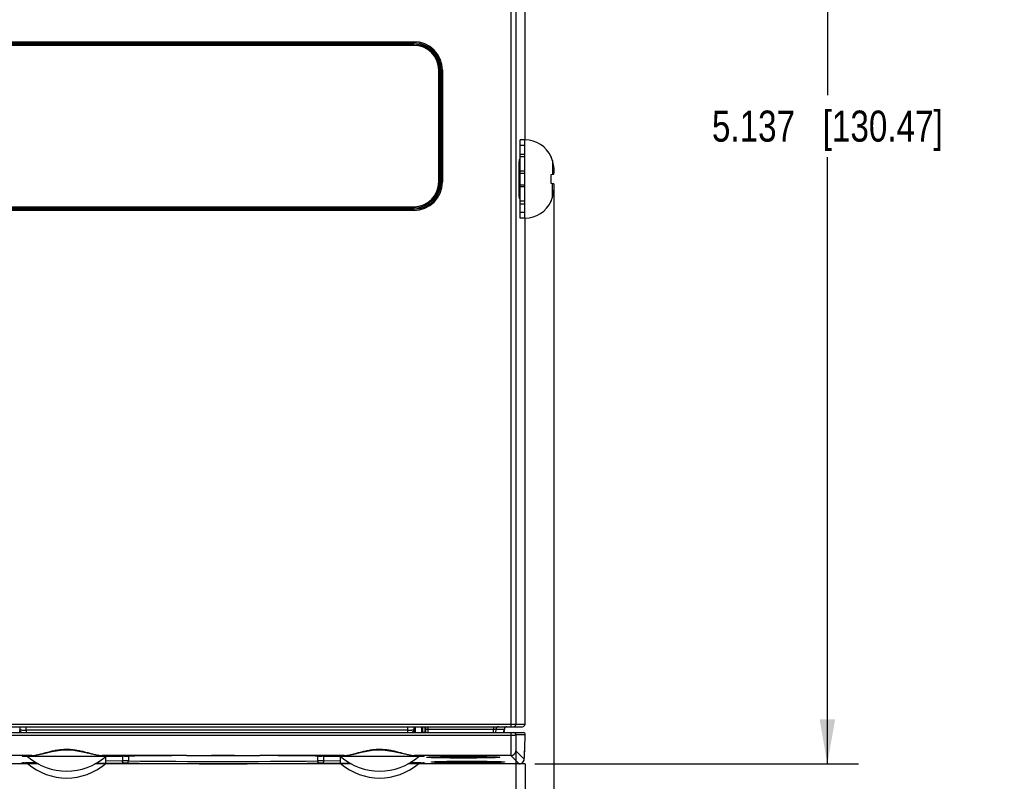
# Model space of a CAD drawing. Header units: inches. Extents: x 0 to 34, y 0 to 22.
# Tile 34 of 60: x 19.2 to 23.2, y 9.4 to 12.4. Entities that reach past the tile are written whole.
import ezdxf

# ---------------------------------------------------------------- set-up
doc = ezdxf.new("R2010")
doc.units = ezdxf.units.IN
doc.header["$LTSCALE"] = 1.87
doc.header["$MEASUREMENT"] = 0
doc.linetypes.add('CENTER', pattern=[0.6, 0.375, -0.075, 0.075, -0.075])
doc.layers.get('0').update_dxf_attribs({"linetype": 'CONTINUOUS'})
doc.layers.add('03___PRT_ALL_CURVES', color=7, linetype='CONTINUOUS')
doc.layers.add('DIMENSIONS', color=7, linetype='CONTINUOUS')
doc.styles.get("Standard").update_dxf_attribs({"font": 'txt', "width": 0.8})
doc.dimstyles.new('DIMSTYLE_1', dxfattribs={"dimtxt": 0.125, "dimasz": 0.18, "dimexe": 0.125, "dimexo": 0.0625, "dimgap": 0.0625, "dimtad": 0, "dimtih": 1, "dimtoh": 1, "dimdec": 3, "dimzin": 4, "dimdsep": 46, "dimtxsty": 'STANDARD', "dimblk": '_FILLED', "dimblk1": '_FILLED', "dimblk2": '_FILLED', "dimcen": 0.09, "dimadec": 0, "dimazin": 0, "dimtp": 0.01, "dimtm": 0.01, "dimtfac": 1, "dimtdec": 3, "dimtofl": 0, "dimtmove": 0, "dimatfit": 3, "dimldrblk": '_FILLED', "dimfxl": 1, "dimtolj": 1, "dimtzin": 4, "dimarcsym": 0})

# ---------------------------------------------------------------- blocks, each defined once
blk = doc.blocks.new('_FILLED')
at = {"color": 0, "linetype": 'BYBLOCK'}
blk.add_solid([(0, 0), (-1, 0.174), (-1, -0.174)], dxfattribs=at)
blk = doc.blocks.new('*D5')
at = {"layer": 'DIMENSIONS', "color": 2, "linetype": 'CONTINUOUS'}
for p, q in [((21.2881, 14.5879), (22.589, 14.5879)), ((22.464, 14.5879), (22.464, 12.1445)), ((22.464, 9.4511), (22.464, 11.8945)), ((21.2857, 9.4511), (22.589, 9.4511))]:
    blk.add_line(p, q, dxfattribs=at)
at = {"layer": 'DIMENSIONS', "color": 2, "linetype": 'CONTINUOUS', "xscale": 0.18, "yscale": 0.18, "zscale": 0.18}
for p, rotation in [((22.464, 14.5879), 90), ((22.464, 9.4511), 270)]:
    blk.add_blockref('_FILLED', p, dxfattribs=dict(at, rotation=rotation))
at = {"layer": 'DIMENSIONS', "color": 2, "linetype": 'CONTINUOUS', "insert": (22.464, 12.082), "char_height": 0.125, "width": 1.425, "attachment_point": 2, "line_spacing_factor": 0.9}
blk.add_mtext('5.137{\\Ftxt.shx;\\W1.000000;\\H0.125000; }[130.47]', dxfattribs=at)
blk = doc.blocks.new('*D13')
at = {"layer": 'DIMENSIONS', "color": 2, "linetype": 'CONTINUOUS'}
for p, q in [((21.3623, 11.7635), (21.3623, 7.8278)), ((21.2099, 9.5485), (21.2099, 7.8278)), ((21.2099, 7.9528), (20.8499, 7.9528)), ((21.3623, 7.9528), (21.6837, 7.9528))]:
    blk.add_line(p, q, dxfattribs=at)
at = {"layer": 'DIMENSIONS', "color": 2, "linetype": 'CONTINUOUS', "xscale": 0.18, "yscale": 0.18, "zscale": 0.18}
blk.add_blockref('_FILLED', (21.2099, 7.9528), dxfattribs=at)
at = {"layer": 'DIMENSIONS', "color": 2, "linetype": 'CONTINUOUS', "xscale": 0.18, "yscale": 0.18, "zscale": 0.18, "rotation": 180}
blk.add_blockref('_FILLED', (21.3623, 7.9528), dxfattribs=at)
at = {"layer": 'DIMENSIONS', "color": 2, "linetype": 'CONTINUOUS', "insert": (21.7462, 8.0153), "char_height": 0.125, "width": 1.125, "attachment_point": 1, "line_spacing_factor": 0.9}
blk.add_mtext('.152{\\Ftxt.shx;\\W1.000000;\\H0.125000; }[3.87]', dxfattribs=at)

msp = doc.modelspace()

# ---------------------------------------------------------------- linework, layer by layer
at = {"color": 7, "linetype": 'CONTINUOUS'}
for p, q in [((21.2467, 11.964), (21.2467, 14.5214)), ((21.1899, 14.4295), (21.1899, 9.601)), ((21.2099, 14.4295), (21.2099, 9.611)), ((16.3972, 12.3593), (20.7992, 12.3593)), ((16.3974, 12.3544), (20.7992, 12.3544)), ((16.3978, 12.3491), (20.7992, 12.3491)), ((20.7992, 12.3446), (16.4072, 12.3446)), ((20.7992, 12.3491), (20.7992, 12.3593)), ((20.8992, 11.7946), (20.8992, 12.2446)), ((20.9037, 12.2446), (20.914, 12.2446)), ((20.9037, 12.2446), (20.9037, 11.7946)), ((20.909, 12.2446), (20.909, 11.7946)), ((20.914, 12.2446), (20.914, 11.7946)), ((21.2463, 11.9648), (21.2266, 11.9648)), ((21.2266, 11.6483), (21.2266, 11.9648)), ((21.2463, 11.9409), (21.2266, 11.9409)), ((21.2463, 11.6483), (21.2463, 11.9648)), ((21.2266, 11.9065), (21.2463, 11.9065)), ((21.2463, 11.8961), (21.2266, 11.8961)), ((21.3516, 11.8963), (21.3516, 11.8945)), ((21.2266, 11.8853), (21.2232, 11.8853)), ((21.3567, 11.8805), (21.3567, 11.8254)), ((21.2463, 11.8383), (21.2266, 11.8383)), ((21.2266, 11.8301), (21.2463, 11.8301)), ((21.3516, 11.8248), (21.3623, 11.826)), ((21.3516, 11.7883), (21.3516, 11.8248)), ((20.9037, 11.7946), (20.914, 11.7946)), ((21.2266, 11.783), (21.2463, 11.783)), ((21.2463, 11.7749), (21.2266, 11.7749)), ((21.3623, 11.7871), (21.3516, 11.7883)), ((21.3567, 11.7326), (21.3567, 11.7877)), ((21.2266, 11.7278), (21.2232, 11.7278)), ((21.2463, 11.7171), (21.2266, 11.7171)), ((21.2266, 11.7066), (21.2463, 11.7066)), ((21.3516, 11.7187), (21.3516, 11.7168)), ((20.7992, 11.6798), (16.3972, 11.6798)), ((20.7992, 11.6848), (16.3974, 11.6848)), ((20.7992, 11.69), (16.3978, 11.69)), ((16.4072, 11.6946), (20.7992, 11.6946)), ((20.7992, 11.6798), (20.7992, 11.69)), ((21.2463, 11.6722), (21.2266, 11.6722)), ((21.2463, 11.6483), (21.2266, 11.6483)), ((21.2467, 9.611), (21.2467, 11.6491)), ((17.4794, 9.611), (21.2467, 9.611)), ((17.4794, 9.601), (21.2367, 9.601)), ((19.2125, 9.5772), (19.2133, 9.601)), ((19.2378, 9.5869), (19.2383, 9.601)), ((20.7735, 9.601), (20.7739, 9.5869)), ((20.7984, 9.601), (20.7995, 9.5785)), ((20.804, 9.601), (20.8048, 9.5785)), ((20.8317, 9.5869), (20.8312, 9.601)), ((20.8337, 9.601), (20.8337, 9.5815)), ((20.844, 9.5771), (20.844, 9.601)), ((20.8472, 9.5772), (20.8472, 9.6)), ((20.8572, 9.5772), (20.8572, 9.601)), ((21.1202, 9.601), (21.1202, 9.5914)), ((17.507, 9.5772), (21.2398, 9.5772)), ((17.507, 9.5665), (21.1899, 9.5665)), ((19.213, 9.5853), (19.2128, 9.5869)), ((19.2147, 9.5868), (19.2128, 9.5869)), ((19.2201, 9.5867), (19.2147, 9.5868)), ((19.2175, 9.5796), (19.2163, 9.5809)), ((20.7739, 9.5869), (19.2378, 9.5869)), ((19.2378, 9.5869), (19.2378, 9.5772)), ((20.7739, 9.5869), (20.7739, 9.5772)), ((20.7989, 9.5869), (20.7914, 9.5867)), ((20.7977, 9.5837), (20.7963, 9.5821)), ((20.799, 9.5835), (20.7989, 9.5869)), ((20.7995, 9.5785), (20.8048, 9.5785)), ((20.8309, 9.58), (20.8311, 9.5866)), ((20.8313, 9.5869), (20.8317, 9.5869)), ((20.8572, 9.5914), (21.1202, 9.5914)), ((21.1196, 9.5772), (21.1202, 9.5914)), ((21.1296, 9.5775), (21.1302, 9.5914)), ((21.1302, 9.5914), (21.1632, 9.5914)), ((21.1609, 9.5772), (21.1616, 9.5855)), ((21.1614, 9.5836), (21.1614, 9.5839)), ((21.1632, 9.5855), (21.1616, 9.5855)), ((21.1623, 9.5818), (21.1623, 9.5772)), ((21.1635, 9.5914), (21.1632, 9.5855)), ((21.1899, 9.5772), (21.1899, 9.5665)), ((21.1899, 9.5665), (21.1973, 9.5666)), ((21.2098, 9.569), (21.2477, 9.569)), ((21.2458, 9.5116), (21.2477, 9.569)), ((21.2462, 9.5225), (21.2462, 9.5225)), ((19.2602, 9.4846), (17.4741, 9.4846)), ((19.2341, 9.4836), (19.2349, 9.4836)), ((19.2349, 9.4836), (19.2593, 9.4846)), ((19.2416, 9.4839), (19.2502, 9.4843)), ((19.2437, 9.4808), (19.2437, 9.484)), ((19.5586, 9.4808), (19.2437, 9.4808)), ((19.2502, 9.4843), (19.2605, 9.4846)), ((19.2593, 9.4846), (19.2602, 9.4846)), ((19.2604, 9.4846), (19.2727, 9.4857)), ((19.2604, 9.4846), (19.2605, 9.4846)), ((19.5086, 9.4897), (19.5267, 9.4861)), ((19.5282, 9.4861), (19.5267, 9.4861)), ((19.5267, 9.4861), (19.5415, 9.4846)), ((19.5267, 9.4861), (19.5267, 9.4861)), ((19.5415, 9.4846), (19.5436, 9.4846)), ((19.8836, 9.4846), (19.5438, 9.4846)), ((19.5438, 9.4846), (19.6333, 9.4826)), ((19.5586, 9.4533), (19.5586, 9.4843)), ((19.5589, 9.4813), (19.626, 9.4828)), ((19.626, 9.4828), (19.6253, 9.4638)), ((19.6333, 9.4826), (19.6455, 9.4826)), ((19.642, 9.4818), (19.6456, 9.482)), ((19.6503, 9.4818), (19.6496, 9.4633)), ((19.8836, 9.4846), (19.8836, 9.4846)), ((20.1787, 9.4846), (20.1786, 9.4846)), ((20.5185, 9.4846), (20.1787, 9.4846)), ((20.4126, 9.4633), (20.412, 9.4818)), ((20.4203, 9.4818), (20.4166, 9.482)), ((20.4168, 9.4826), (20.4289, 9.4826)), ((20.4289, 9.4826), (20.5185, 9.4846)), ((20.4363, 9.4828), (20.5034, 9.4813)), ((20.4369, 9.4638), (20.4363, 9.4828)), ((20.5037, 9.4533), (20.5037, 9.4843)), ((20.8186, 9.4808), (20.5037, 9.4808)), ((20.5187, 9.4846), (20.5336, 9.4858)), ((20.5336, 9.4858), (20.5356, 9.4861)), ((20.5341, 9.4861), (20.5356, 9.4861)), ((20.5356, 9.4861), (20.5524, 9.4894)), ((20.7881, 9.4859), (20.8019, 9.4846)), ((20.8019, 9.4846), (20.8018, 9.4846)), ((20.8018, 9.4846), (20.8118, 9.4843)), ((21.1897, 9.4846), (20.8021, 9.4846)), ((20.8021, 9.4846), (20.803, 9.4846)), ((20.803, 9.4846), (20.8272, 9.4837)), ((20.8186, 9.4808), (20.8186, 9.484)), ((20.8272, 9.4837), (20.8281, 9.4836)), ((20.8798, 9.4797), (20.8944, 9.4801)), ((20.8944, 9.4801), (20.9126, 9.4804)), ((20.9126, 9.4804), (20.9338, 9.4807)), ((20.9338, 9.4807), (20.9697, 9.481)), ((20.9697, 9.481), (21.0073, 9.481)), ((21.0073, 9.481), (21.0432, 9.4809)), ((21.0432, 9.4809), (21.0751, 9.4805)), ((21.0751, 9.4805), (21.0933, 9.4803)), ((21.1202, 9.4796), (21.136, 9.4789)), ((21.1897, 9.4846), (21.2232, 9.4511)), ((21.2097, 9.5039), (21.2432, 9.4704)), ((21.2446, 9.4874), (21.2452, 9.4984)), ((21.2452, 9.4984), (21.2458, 9.5116)), ((19.2468, 9.4511), (17.4406, 9.4511)), ((19.2281, 9.4535), (19.2247, 9.4538)), ((19.2436, 9.4527), (19.2281, 9.4535)), ((19.2295, 9.4559), (19.243, 9.4566)), ((19.2394, 9.4564), (19.2469, 9.4567)), ((19.243, 9.4566), (19.2439, 9.4566)), ((19.2437, 9.4533), (19.2437, 9.4566)), ((19.284, 9.4533), (19.2437, 9.4533)), ((19.2439, 9.4566), (19.2449, 9.4566)), ((19.2449, 9.4566), (19.2725, 9.4574)), ((19.2469, 9.4567), (19.2559, 9.457)), ((19.2559, 9.457), (19.2666, 9.4573)), ((19.2666, 9.4573), (19.2736, 9.4574)), ((19.2725, 9.4574), (19.2734, 9.4574)), ((19.2734, 9.4574), (19.2736, 9.4574)), ((19.5586, 9.4533), (19.5182, 9.4533)), ((20.5068, 9.4511), (19.5554, 9.4511)), ((19.6253, 9.4638), (19.5584, 9.4623)), ((19.6324, 9.4541), (19.5586, 9.4525)), ((19.6446, 9.4542), (19.6324, 9.4541)), ((20.4299, 9.4541), (20.4177, 9.4542)), ((20.5036, 9.4525), (20.4299, 9.4541)), ((20.5038, 9.4623), (20.4369, 9.4638)), ((20.544, 9.4533), (20.5037, 9.4533)), ((20.8186, 9.4533), (20.7782, 9.4533)), ((20.7845, 9.4575), (20.7969, 9.4572)), ((20.7889, 9.4574), (20.7887, 9.4574)), ((20.7889, 9.4574), (20.7898, 9.4574)), ((20.7898, 9.4574), (20.8171, 9.4566)), ((20.7969, 9.4572), (20.8087, 9.4569)), ((20.8087, 9.4569), (20.8185, 9.4566)), ((21.2232, 9.4511), (20.8154, 9.4511)), ((20.8171, 9.4566), (20.8182, 9.4566)), ((20.8182, 9.4566), (20.8191, 9.4566)), ((20.8186, 9.4533), (20.8186, 9.4566)), ((20.8343, 9.4535), (20.8187, 9.4527)), ((20.8191, 9.4566), (20.8355, 9.4557)), ((20.8375, 9.4538), (20.8343, 9.4535)), ((20.8988, 9.4607), (20.9134, 9.4611)), ((20.9134, 9.4611), (20.9316, 9.4615)), ((20.9316, 9.4615), (20.9528, 9.4617)), ((20.9528, 9.4617), (20.9887, 9.462)), ((20.9887, 9.462), (21.0263, 9.462)), ((21.0263, 9.462), (21.0622, 9.4619)), ((21.0622, 9.4619), (21.0941, 9.4616)), ((21.0941, 9.4616), (21.1123, 9.4613)), ((21.1391, 9.4606), (21.155, 9.4599)), ((21.2232, 9.4511), (21.2232, 9.4511))]:
    msp.add_line(p, q, dxfattribs=at)
for points in [[(21.1609, 9.5772), (21.161, 9.5789), (21.1612, 9.5809), (21.1613, 9.5825), (21.1614, 9.5836)], [(19.2243, 9.4828), (19.2243, 9.4828), (19.2248, 9.4828), (19.2258, 9.483), (19.2273, 9.4831), (19.2293, 9.4833), (19.2317, 9.4834), (19.2346, 9.4836), (19.2379, 9.4838), (19.2416, 9.4839)], [(19.2727, 9.4857), (19.3038, 9.4921), (19.3415, 9.5012), (19.3846, 9.5076), (19.4297, 9.5065), (19.4719, 9.4986), (19.5086, 9.4897)], [(19.8836, 9.4846), (19.9753, 9.4855), (20.0853, 9.4855), (20.1786, 9.4846)], [(20.5524, 9.4894), (20.5887, 9.4982), (20.6306, 9.5062), (20.6756, 9.5078), (20.7187, 9.5016), (20.7566, 9.4926), (20.7881, 9.4859)], [(20.8118, 9.4843), (20.8205, 9.4839), (20.8243, 9.4838), (20.8276, 9.4836)], [(20.8276, 9.4836), (20.8305, 9.4834), (20.8329, 9.4833), (20.8349, 9.4831), (20.8364, 9.483), (20.8375, 9.4828), (20.8377, 9.4828)], [(20.8553, 9.4785), (20.8554, 9.4785), (20.8564, 9.4786), (20.8583, 9.4788), (20.861, 9.479), (20.8645, 9.4792), (20.8687, 9.4793)], [(20.8687, 9.4793), (20.8738, 9.4795), (20.8798, 9.4797)], [(21.0933, 9.4803), (21.1087, 9.4799), (21.1153, 9.4797)], [(21.1153, 9.4797), (21.1212, 9.4795), (21.1262, 9.4794)], [(21.1262, 9.4794), (21.1306, 9.4792), (21.1341, 9.479), (21.1369, 9.4788), (21.1389, 9.4786), (21.1391, 9.4786)], [(21.2232, 9.4511), (21.2258, 9.4513), (21.2323, 9.4533), (21.2374, 9.4571), (21.2409, 9.4617), (21.2426, 9.4659), (21.2432, 9.4686), (21.2434, 9.4706), (21.2437, 9.4728), (21.2439, 9.4755), (21.2441, 9.4789)], [(21.2441, 9.4789), (21.2444, 9.4828), (21.2446, 9.4874)], [(19.2234, 9.4553), (19.2234, 9.4553), (19.2236, 9.4553), (19.2243, 9.4554), (19.2254, 9.4555), (19.2269, 9.4557), (19.2287, 9.4558), (19.2308, 9.456), (19.2333, 9.4561), (19.2362, 9.4563), (19.2394, 9.4564)], [(20.8185, 9.4566), (20.8227, 9.4564), (20.8263, 9.4562), (20.8295, 9.4561), (20.8322, 9.4559), (20.8345, 9.4557), (20.8363, 9.4556), (20.8377, 9.4554), (20.8386, 9.4553), (20.8387, 9.4553)], [(20.8743, 9.4595), (20.8744, 9.4595), (20.8754, 9.4597), (20.8773, 9.4598), (20.88, 9.46), (20.8835, 9.4602), (20.8877, 9.4604)], [(20.8877, 9.4604), (20.8928, 9.4606), (20.8988, 9.4607)], [(21.1123, 9.4613), (21.1277, 9.4609), (21.1343, 9.4608)], [(21.1343, 9.4608), (21.1401, 9.4606), (21.1452, 9.4604)], [(21.1452, 9.4604), (21.1495, 9.4602), (21.1531, 9.46), (21.1559, 9.4598), (21.1579, 9.4597), (21.1581, 9.4596)]]:
    msp.add_lwpolyline(points, dxfattribs=at)
for centre, radius, start, end in [((20.7992, 12.2446), 0.1148, 0, 90), ((20.7992, 12.2446), 0.1096, 0, 90), ((20.7992, 12.2446), 0.1046, 0, 90), ((20.7992, 12.2446), 0.1, 0, 90), ((21.2463, 11.8484), 0.1157, 24.4946, 90), ((21.2419, 11.846), 0.1199, 16.7048, 23.8173), ((21.2425, 11.8463), 0.1193, 20.2649, 23.8277), ((21.2413, 11.8459), 0.1205, 16.7102, 18.4867), ((21.1105, 11.8066), 0.2571, 11.5959, 16.7092), ((21.1744, 11.8281), 0.1904, 2.9669, 9.1137), ((21.2976, 11.8439), 0.0672, 353.0882, 353.9997), ((21.2981, 11.8439), 0.0666, 353.9998, 354.9202), ((20.7992, 11.7946), 0.1148, 270, 360), ((20.7992, 11.7946), 0.1096, 270, 360), ((20.7992, 11.7946), 0.1046, 270, 360), ((20.7992, 11.7946), 0.1, 270, 360), ((21.1746, 11.785), 0.1901, 350.882, 357.0374), ((21.1105, 11.8065), 0.2571, 343.2908, 348.4041), ((21.2463, 11.7647), 0.1157, 270, 335.5054), ((21.2419, 11.7671), 0.1199, 336.1827, 343.2952), ((21.2425, 11.7669), 0.1193, 336.1723, 339.7351), ((21.2413, 11.7673), 0.1205, 341.5133, 343.2898), ((21.1402, 9.591), 0.01, 90.0037, 177.4265), ((21.1735, 9.591), 0.01, 89.9795, 177.477), ((21.1999, 9.611), 0.01, 270.0073, 0.0073), ((21.2367, 9.611), 0.01, 270.0073, 0.0073), ((19.2289, 9.5946), 0.0187, 222.3592, 224.0028), ((19.2312, 9.5968), 0.0218, 224.0143, 226.885), ((19.2192, 10.6663), 1.0795, 270.0503, 270.4808), ((19.2135, 11.3375), 1.7508, 270.4834, 270.7959), ((20.7968, 11.2534), 1.6667, 269.2132, 269.5374), ((20.7917, 10.5532), 0.9665, 269.504, 269.9808), ((20.7809, 9.597), 0.0215, 313.0543, 315.8377), ((19.5829, 9.5641), 1.2162, 0.6161, 0.9104), ((21.1686, 9.5824), 0.3377, 180.4023, 180.8164), ((21.1532, 9.586), 0.01, 321.8441, 357.5009), ((21.1516, 9.586), 0.01, 347.4057, 357.4908), ((26.0235, 9.46), 4.8348, 178.7379, 179.0336), ((21.2018, 9.5692), 0.008, 358.0385, 89.9736), ((21.2398, 9.5692), 0.008, 358.0385, 89.9736), ((24.8396, 9.4807), 3.6507, 179.0456, 179.1672), ((19.2556, 9.0891), 0.3951, 93.1323, 93.2659), ((19.4011, 9.6612), 0.2395, 228.8879, 311.1121), ((19.5545, 9.6399), 0.1561, 259.8163, 260.286), ((19.5465, 9.5932), 0.1086, 260.2881, 261.982), ((19.5465, 9.5927), 0.1081, 261.9826, 263.0533), ((19.5464, 9.592), 0.1075, 263.0518, 265.8377), ((19.5463, 9.5914), 0.1068, 265.8397, 266.8563), ((19.5463, 9.591), 0.1064, 266.8559, 268.642), ((19.9907, -17.6288), 27.1136, 90.22624, 90.72938), ((19.6336, 9.4823), 0.0167, 358.2224, 4.2176), ((20.0564, -19.4542), 28.9391, 89.28649, 89.75789), ((20.4284, 9.4823), 0.0164, 178.6399, 181.8071), ((20.6611, 9.6612), 0.2395, 228.8879, 311.1121), ((20.5159, 9.5915), 0.1069, 271.3617, 277.5459), ((20.5157, 9.5931), 0.1085, 277.5329, 279.7124), ((20.5077, 9.6401), 0.1563, 279.7143, 280.2027), ((20.8063, 9.0826), 0.4016, 86.7552, 86.8864), ((20.9977, 14.7492), 5.2687, 269.3852, 270.6165), ((21.1897, 9.5046), 0.02, 270.0329, 357.9953), ((19.2355, 9.3442), 0.1118, 94.5488, 95.493), ((19.2418, 9.266), 0.1903, 93.7063, 94.5827), ((19.4011, 9.6337), 0.2395, 228.8879, 311.1121), ((20.0311, 41.7389), 32.2871, 269.31399, 270.68601), ((20.0311, 40.9059), 31.4449, 269.30486, 270.69514), ((20.6611, 9.6337), 0.2395, 228.8879, 311.1121), ((20.8255, 9.3301), 0.126, 84.5978, 85.4796), ((21.0167, 14.7298), 5.2683, 269.3855, 270.6162), ((21.2232, 9.471), 0.0199, 286.7272, 357.9273)]:
    msp.add_arc(centre, radius, start, end, dxfattribs=at)
msp.add_ellipse((21.2232, 11.8066), major_axis=(0, 0.0787), ratio=0.02182, start_param=0, end_param=3.141593, dxfattribs=at)
for points, knots in [([(21.3623, 11.826), (21.3626, 11.8268), (21.3634, 11.83), (21.364, 11.8333), (21.3643, 11.8358)], [0, 0, 0, 0, 0.253355, 1, 1, 1, 1]), ([(21.3645, 11.7752), (21.3644, 11.7762), (21.364, 11.7802), (21.3631, 11.7842), (21.3623, 11.7871)], [0, 0, 0, 0, 0.246609, 1, 1, 1, 1]), ([(19.2163, 9.5809), (19.2155, 9.5804), (19.2142, 9.5794), (19.2132, 9.5779), (19.2129, 9.5772)], [0, 0, 0, 0, 0.516993, 1, 1, 1, 1]), ([(19.2151, 9.5821), (19.2149, 9.5823), (19.214, 9.5833), (19.2133, 9.5844), (19.213, 9.5853)], [0, 0, 0, 0, 0.276857, 1, 1, 1, 1]), ([(20.7956, 9.5813), (20.7951, 9.5809), (20.7946, 9.5803), (20.7939, 9.5795), (20.7934, 9.5789), (20.7931, 9.5783), (20.793, 9.5778), (20.7931, 9.5775), (20.7933, 9.5773), (20.7936, 9.5772), (20.7938, 9.5772)], [0, 0, 0, 0, 0.308553, 0.459071, 0.600416, 0.721902, 0.817191, 0.857883, 0.898251, 1, 1, 1, 1]), ([(20.7956, 9.5813), (20.7962, 9.5809), (20.7974, 9.5799), (20.7983, 9.5785), (20.7986, 9.5778)], [0, 0, 0, 0, 0.517398, 1, 1, 1, 1]), ([(20.7989, 9.5869), (20.7989, 9.5863), (20.7986, 9.5852), (20.7981, 9.5842), (20.7977, 9.5837)], [0, 0, 0, 0, 0.470894, 1, 1, 1, 1]), ([(20.8311, 9.5866), (20.8311, 9.5866), (20.8311, 9.5867), (20.8312, 9.5869), (20.8312, 9.5869), (20.8313, 9.5869), (20.8313, 9.5869)], [0, 0, 0, 0, 0.509677, 0.736559, 0.867111, 1, 1, 1, 1]), ([(20.8327, 9.582), (20.8325, 9.5824), (20.8317, 9.5839), (20.8313, 9.5856), (20.8313, 9.5869)], [0, 0, 0, 0, 0.251867, 1, 1, 1, 1]), ([(20.8317, 9.5869), (20.8317, 9.5856), (20.8323, 9.5833), (20.8337, 9.5813), (20.8344, 9.5806)], [0, 0, 0, 0, 0.557807, 1, 1, 1, 1]), ([(20.8413, 9.5772), (20.8396, 9.5772), (20.8362, 9.5781), (20.8336, 9.5806), (20.8327, 9.582)], [0, 0, 0, 0, 0.499883, 1, 1, 1, 1]), ([(20.8344, 9.5806), (20.835, 9.58), (20.8365, 9.5787), (20.8383, 9.5779), (20.8394, 9.5776)], [0, 0, 0, 0, 0.444184, 1, 1, 1, 1]), ([(20.8472, 9.5918), (20.8472, 9.5918), (20.8473, 9.5918), (20.8474, 9.5917), (20.8477, 9.5917), (20.848, 9.5917), (20.8484, 9.5916), (20.8491, 9.5916), (20.8502, 9.5915), (20.8517, 9.5915), (20.8534, 9.5914), (20.8553, 9.5914), (20.8565, 9.5914), (20.8572, 9.5914)], [0, 0, 0, 0, 0.006417, 0.021374, 0.045494, 0.078684, 0.120673, 0.171083, 0.295188, 0.446295, 0.618628, 0.805586, 1, 1, 1, 1]), ([(21.1202, 9.5914), (21.1209, 9.5914), (21.1221, 9.5915), (21.124, 9.5915), (21.1257, 9.5916), (21.1272, 9.5916), (21.1282, 9.5916), (21.129, 9.5915), (21.1294, 9.5915), (21.1297, 9.5915), (21.13, 9.5915), (21.1301, 9.5914), (21.1302, 9.5914), (21.1302, 9.5914)], [0, 0, 0, 0, 0.192314, 0.377521, 0.548644, 0.6992, 0.823495, 0.874301, 0.916902, 0.950927, 0.976113, 0.992348, 1, 1, 1, 1]), ([(21.1973, 9.5666), (21.1995, 9.5667), (21.2024, 9.5669), (21.206, 9.5674), (21.2075, 9.5677), (21.2081, 9.5679)], [0, 0, 0, 0, 0.593035, 0.823234, 1, 1, 1, 1]), ([(21.2081, 9.5679), (21.2083, 9.5679), (21.2087, 9.5681), (21.2094, 9.5684), (21.2098, 9.5687), (21.2098, 9.569)], [0, 0, 0, 0, 0.359393, 0.641035, 1, 1, 1, 1]), ([(21.2098, 9.569), (21.2097, 9.5644), (21.2095, 9.5557), (21.2093, 9.5433), (21.2091, 9.5338), (21.2091, 9.527), (21.209, 9.5224), (21.209, 9.5184), (21.2091, 9.5148), (21.2091, 9.5117), (21.2092, 9.5091), (21.2093, 9.5073), (21.2093, 9.5061), (21.2094, 9.5054), (21.2095, 9.5048), (21.2095, 9.5044), (21.2096, 9.5041), (21.2097, 9.5039), (21.2097, 9.5039)], [0, 0, 0, 0, 0.20868, 0.400643, 0.571154, 0.647271, 0.716774, 0.779293, 0.834531, 0.882211, 0.922057, 0.953827, 0.966647, 0.977412, 0.986116, 0.992759, 0.997359, 1, 1, 1, 1]), ([(21.1893, 9.5338), (21.1893, 9.5302), (21.1892, 9.5235), (21.1891, 9.514), (21.1891, 9.5056), (21.1891, 9.4995), (21.1891, 9.4953), (21.1892, 9.4926), (21.1892, 9.4903), (21.1893, 9.4884), (21.1894, 9.4869), (21.1895, 9.4859), (21.1895, 9.4853), (21.1896, 9.485), (21.1896, 9.4847), (21.1897, 9.4846), (21.1897, 9.4846)], [0, 0, 0, 0, 0.216516, 0.410818, 0.580566, 0.72367, 0.784697, 0.838431, 0.884667, 0.92325, 0.954105, 0.977176, 0.98578, 0.992431, 0.997147, 1, 1, 1, 1]), ([(21.2432, 9.4704), (21.2432, 9.4704), (21.2432, 9.4704), (21.2432, 9.4705), (21.2432, 9.4705), (21.2433, 9.4706), (21.2433, 9.4707), (21.2434, 9.4709), (21.2434, 9.4713), (21.2435, 9.4718), (21.2436, 9.4724), (21.2437, 9.4732), (21.2438, 9.4745), (21.2439, 9.4764), (21.2441, 9.479), (21.2443, 9.482), (21.2446, 9.4868), (21.245, 9.4936), (21.2454, 9.5026), (21.2458, 9.5124), (21.246, 9.5191), (21.2462, 9.5225)], [0, 0, 0, 0, 0.000595, 0.001289, 0.002461, 0.004199, 0.006527, 0.009453, 0.017105, 0.027161, 0.039611, 0.054443, 0.071618, 0.112788, 0.162692, 0.220887, 0.286786, 0.438901, 0.613146, 0.802878, 1, 1, 1, 1]), ([(19.225, 9.4813), (19.2246, 9.4814), (19.2239, 9.4815), (19.223, 9.4816), (19.2223, 9.4817), (19.2219, 9.4818), (19.2217, 9.4819), (19.2215, 9.482), (19.2214, 9.482), (19.2213, 9.4821), (19.2213, 9.4822), (19.2214, 9.4823), (19.2215, 9.4824), (19.2222, 9.4826), (19.2232, 9.4827), (19.2245, 9.4829), (19.2264, 9.4831), (19.2293, 9.4833), (19.2317, 9.4835), (19.2331, 9.4835)], [0, 0, 0, 0, 0.075174, 0.136324, 0.183494, 0.201874, 0.216827, 0.228426, 0.236837, 0.242521, 0.246916, 0.252558, 0.260921, 0.287401, 0.381975, 0.45032, 0.532639, 0.738881, 1, 1, 1, 1]), ([(19.2429, 9.4803), (19.2394, 9.4804), (19.2344, 9.4806), (19.2285, 9.481), (19.2261, 9.4812), (19.225, 9.4813)], [0, 0, 0, 0, 0.599565, 0.825251, 1, 1, 1, 1]), ([(19.2602, 9.4846), (19.2643, 9.4847), (19.2729, 9.4857), (19.2865, 9.4885), (19.3012, 9.4923), (19.3229, 9.4983), (19.3459, 9.5042), (19.3702, 9.5084), (19.3893, 9.5102), (19.4086, 9.5104), (19.4278, 9.5089), (19.4465, 9.506), (19.4645, 9.5021), (19.4815, 9.4977), (19.4976, 9.4933), (19.5126, 9.4893), (19.5223, 9.4872), (19.5269, 9.4863)], [0, 0, 0, 0, 0.045043, 0.096092, 0.152305, 0.212899, 0.344283, 0.413574, 0.484366, 0.555686, 0.626608, 0.696367, 0.764047, 0.828968, 0.890501, 0.947831, 1, 1, 1, 1]), ([(19.6456, 9.482), (19.646, 9.482), (19.6476, 9.482), (19.6491, 9.482), (19.6503, 9.4818)], [0, 0, 0, 0, 0.262228, 1, 1, 1, 1]), ([(19.8836, 9.4846), (19.908, 9.4847), (19.9448, 9.4853), (19.994, 9.4858), (20.0311, 9.4859), (20.0682, 9.4858), (20.1174, 9.4853), (20.1542, 9.4847), (20.1787, 9.4846)], [0, 0, 0, 0, 0.248564, 0.374122, 0.5, 0.625878, 0.751436, 1, 1, 1, 1]), ([(20.4166, 9.482), (20.4162, 9.482), (20.4147, 9.482), (20.4131, 9.482), (20.412, 9.4818)], [0, 0, 0, 0, 0.262234, 1, 1, 1, 1]), ([(20.5354, 9.4863), (20.54, 9.4872), (20.5497, 9.4893), (20.5647, 9.4933), (20.5808, 9.4977), (20.5978, 9.5021), (20.6158, 9.506), (20.6345, 9.5089), (20.6537, 9.5104), (20.673, 9.5102), (20.6921, 9.5084), (20.7164, 9.5042), (20.7394, 9.4983), (20.7611, 9.4923), (20.7758, 9.4885), (20.7893, 9.4857), (20.798, 9.4847), (20.8021, 9.4846)], [0, 0, 0, 0, 0.052187, 0.109529, 0.171067, 0.235991, 0.303676, 0.373436, 0.444355, 0.515673, 0.586459, 0.655742, 0.787115, 0.847705, 0.903915, 0.95496, 1, 1, 1, 1]), ([(20.8373, 9.4814), (20.8363, 9.4812), (20.8339, 9.481), (20.828, 9.4807), (20.8231, 9.4804), (20.8195, 9.4803)], [0, 0, 0, 0, 0.17405, 0.399503, 1, 1, 1, 1]), ([(20.829, 9.4836), (20.8304, 9.4835), (20.8329, 9.4833), (20.8362, 9.4831), (20.8383, 9.4828), (20.8397, 9.4826), (20.8403, 9.4825), (20.8407, 9.4824), (20.8409, 9.4823), (20.841, 9.4822), (20.841, 9.4821), (20.8409, 9.482), (20.8408, 9.482), (20.8406, 9.4819), (20.8404, 9.4818), (20.84, 9.4817), (20.8394, 9.4816), (20.8384, 9.4815), (20.8377, 9.4814), (20.8373, 9.4814)], [0, 0, 0, 0, 0.261852, 0.46911, 0.62105, 0.676107, 0.717195, 0.744504, 0.753261, 0.759207, 0.76361, 0.768969, 0.776923, 0.788012, 0.802424, 0.82024, 0.866227, 0.926132, 1, 1, 1, 1]), ([(20.8508, 9.4779), (20.8508, 9.4779), (20.851, 9.478), (20.8512, 9.4781), (20.8515, 9.4782), (20.8522, 9.4783), (20.8533, 9.4784), (20.8542, 9.4785), (20.8547, 9.4786)], [0, 0, 0, 0, 0.039869, 0.102914, 0.190366, 0.302583, 0.601616, 1, 1, 1, 1]), ([(20.8731, 9.4761), (20.8713, 9.4762), (20.868, 9.4763), (20.8634, 9.4765), (20.8599, 9.4767), (20.8576, 9.4769), (20.8561, 9.477), (20.8548, 9.4771), (20.8536, 9.4772), (20.8527, 9.4773), (20.8519, 9.4774), (20.8514, 9.4775), (20.8511, 9.4776), (20.851, 9.4777), (20.8508, 9.4777), (20.8508, 9.4778), (20.8507, 9.4778), (20.8508, 9.4779), (20.8508, 9.4779)], [0, 0, 0, 0, 0.235833, 0.441407, 0.615735, 0.690876, 0.757841, 0.816525, 0.866886, 0.908903, 0.942566, 0.967892, 0.977456, 0.984989, 0.990563, 0.99437, 0.997026, 1, 1, 1, 1]), ([(20.8547, 9.4786), (20.8559, 9.4787), (20.8586, 9.4789), (20.8654, 9.4792), (20.8709, 9.4795), (20.875, 9.4796)], [0, 0, 0, 0, 0.173299, 0.399038, 1, 1, 1, 1]), ([(21.1226, 9.4761), (21.1148, 9.4759), (21.097, 9.4754), (21.0678, 9.475), (21.034, 9.4747), (20.998, 9.4746), (20.9619, 9.4747), (20.9281, 9.475), (20.8987, 9.4754), (20.8809, 9.4759), (20.8731, 9.4761)], [0, 0, 0, 0, 0.093821, 0.213648, 0.351829, 0.499525, 0.647285, 0.785654, 0.905783, 1, 1, 1, 1]), ([(20.875, 9.4796), (20.8828, 9.4799), (20.9005, 9.4803), (20.9413, 9.4809), (20.9975, 9.4811), (21.0537, 9.4809), (21.0946, 9.4803), (21.1123, 9.4799), (21.1202, 9.4796)], [0, 0, 0, 0, 0.095675, 0.215844, 0.499566, 0.783517, 0.903962, 1, 1, 1, 1]), ([(21.1446, 9.4779), (21.1446, 9.4779), (21.1447, 9.4778), (21.1446, 9.4778), (21.1446, 9.4777), (21.1445, 9.4777), (21.1443, 9.4776), (21.144, 9.4775), (21.1435, 9.4774), (21.1428, 9.4773), (21.1418, 9.4772), (21.1407, 9.4771), (21.1394, 9.477), (21.1379, 9.4769), (21.1356, 9.4767), (21.1322, 9.4765), (21.1276, 9.4763), (21.1244, 9.4762), (21.1226, 9.4761)], [0, 0, 0, 0, 0.002992, 0.00566, 0.009466, 0.015034, 0.022557, 0.032108, 0.057403, 0.091034, 0.13302, 0.183355, 0.242019, 0.308971, 0.384108, 0.558451, 0.764076, 1, 1, 1, 1]), ([(21.136, 9.4789), (21.1372, 9.4788), (21.1389, 9.4787), (21.1409, 9.4785), (21.1421, 9.4784), (21.1431, 9.4783), (21.1438, 9.4782), (21.1443, 9.4781), (21.1446, 9.478), (21.1446, 9.4779)], [0, 0, 0, 0, 0.409524, 0.574627, 0.713074, 0.824745, 0.909584, 0.967707, 1, 1, 1, 1]), ([(19.2247, 9.4538), (19.2244, 9.4538), (19.2237, 9.4539), (19.2228, 9.454), (19.2221, 9.4541), (19.2215, 9.4542), (19.221, 9.4543), (19.2207, 9.4544), (19.2205, 9.4545), (19.2204, 9.4545), (19.2203, 9.4547), (19.2204, 9.4548), (19.2207, 9.4549), (19.221, 9.455), (19.2215, 9.4551), (19.2221, 9.4552), (19.2232, 9.4554), (19.2241, 9.4555), (19.2248, 9.4555)], [0, 0, 0, 0, 0.113232, 0.211685, 0.295327, 0.364148, 0.418187, 0.457603, 0.471985, 0.483017, 0.496921, 0.511391, 0.537605, 0.577881, 0.632745, 0.702358, 0.786773, 1, 1, 1, 1]), ([(19.6496, 9.4633), (19.6454, 9.4633), (19.6373, 9.4634), (19.6292, 9.4636), (19.6253, 9.4638)], [0, 0, 0, 0, 0.521498, 1, 1, 1, 1]), ([(19.6324, 9.4541), (19.6315, 9.4541), (19.6296, 9.4548), (19.6273, 9.457), (19.6258, 9.4601), (19.6254, 9.4625), (19.6253, 9.4638)], [0, 0, 0, 0, 0.21001, 0.445961, 0.713202, 1, 1, 1, 1]), ([(19.6446, 9.4542), (19.6449, 9.4542), (19.6455, 9.4543), (19.6465, 9.4549), (19.6473, 9.4557), (19.6483, 9.4573), (19.6493, 9.4599), (19.6496, 9.4621), (19.6496, 9.4633)], [0, 0, 0, 0, 0.084464, 0.177591, 0.283333, 0.403446, 0.68384, 1, 1, 1, 1]), ([(20.4369, 9.4638), (20.4331, 9.4636), (20.425, 9.4634), (20.4169, 9.4633), (20.4126, 9.4633)], [0, 0, 0, 0, 0.478514, 1, 1, 1, 1]), ([(20.4177, 9.4542), (20.4174, 9.4542), (20.4167, 9.4543), (20.4158, 9.4549), (20.415, 9.4557), (20.4139, 9.4573), (20.413, 9.4599), (20.4127, 9.4621), (20.4126, 9.4633)], [0, 0, 0, 0, 0.084464, 0.177591, 0.283333, 0.403446, 0.68384, 1, 1, 1, 1]), ([(20.4299, 9.4541), (20.4308, 9.4541), (20.4327, 9.4548), (20.435, 9.457), (20.4365, 9.4601), (20.4369, 9.4625), (20.4369, 9.4638)], [0, 0, 0, 0, 0.210009, 0.44596, 0.713202, 1, 1, 1, 1]), ([(20.8374, 9.4555), (20.8381, 9.4555), (20.839, 9.4554), (20.8401, 9.4552), (20.8407, 9.4551), (20.8412, 9.455), (20.8416, 9.4549), (20.8418, 9.4548), (20.8419, 9.4547), (20.8419, 9.4546), (20.8419, 9.4545), (20.8418, 9.4545), (20.8416, 9.4544), (20.8413, 9.4543), (20.8408, 9.4542), (20.8402, 9.4541), (20.8394, 9.454), (20.8385, 9.4539), (20.8379, 9.4538), (20.8375, 9.4538)], [0, 0, 0, 0, 0.214212, 0.299135, 0.369264, 0.424642, 0.465423, 0.4921, 0.506838, 0.512946, 0.520837, 0.531626, 0.545748, 0.584624, 0.63811, 0.706372, 0.78945, 0.887337, 1, 1, 1, 1]), ([(20.8698, 9.4589), (20.8698, 9.459), (20.87, 9.459), (20.8702, 9.4591), (20.8705, 9.4592), (20.8712, 9.4593), (20.8723, 9.4594), (20.8732, 9.4595), (20.8737, 9.4596)], [0, 0, 0, 0, 0.039871, 0.102918, 0.19037, 0.302587, 0.601619, 1, 1, 1, 1]), ([(20.8921, 9.4571), (20.8903, 9.4572), (20.887, 9.4573), (20.8824, 9.4575), (20.8789, 9.4577), (20.8766, 9.4579), (20.8751, 9.458), (20.8738, 9.4581), (20.8726, 9.4582), (20.8717, 9.4583), (20.8709, 9.4584), (20.8704, 9.4585), (20.8701, 9.4586), (20.87, 9.4587), (20.8698, 9.4587), (20.8698, 9.4588), (20.8697, 9.4589), (20.8698, 9.4589), (20.8698, 9.4589)], [0, 0, 0, 0, 0.235833, 0.441407, 0.615735, 0.690876, 0.757841, 0.816525, 0.866886, 0.908903, 0.942566, 0.967892, 0.977456, 0.984989, 0.990563, 0.99437, 0.997026, 1, 1, 1, 1]), ([(20.8737, 9.4596), (20.8749, 9.4597), (20.8776, 9.4599), (20.8843, 9.4603), (20.8899, 9.4605), (20.894, 9.4606)], [0, 0, 0, 0, 0.173292, 0.399028, 1, 1, 1, 1]), ([(21.1416, 9.4572), (21.1338, 9.4569), (21.116, 9.4564), (21.0868, 9.456), (21.053, 9.4557), (21.0169, 9.4556), (20.9808, 9.4557), (20.947, 9.456), (20.9177, 9.4564), (20.8999, 9.4569), (20.8921, 9.4571)], [0, 0, 0, 0, 0.093821, 0.213648, 0.351829, 0.499525, 0.647285, 0.785654, 0.905783, 1, 1, 1, 1]), ([(20.894, 9.4606), (20.9018, 9.4609), (20.9194, 9.4613), (20.9603, 9.4619), (21.0165, 9.4622), (21.0727, 9.4619), (21.1136, 9.4613), (21.1313, 9.4609), (21.1391, 9.4606)], [0, 0, 0, 0, 0.095675, 0.215844, 0.499566, 0.783517, 0.903962, 1, 1, 1, 1]), ([(21.1636, 9.4589), (21.1636, 9.4589), (21.1636, 9.4589), (21.1636, 9.4588), (21.1635, 9.4587), (21.1634, 9.4587), (21.1633, 9.4586), (21.163, 9.4585), (21.1625, 9.4584), (21.1617, 9.4583), (21.1608, 9.4582), (21.1597, 9.4581), (21.1584, 9.458), (21.1569, 9.4579), (21.1545, 9.4577), (21.1512, 9.4575), (21.1466, 9.4573), (21.1433, 9.4572), (21.1416, 9.4572)], [0, 0, 0, 0, 0.002992, 0.00566, 0.009466, 0.015034, 0.022557, 0.032108, 0.057403, 0.091034, 0.13302, 0.183355, 0.242019, 0.308971, 0.384108, 0.558451, 0.764076, 1, 1, 1, 1]), ([(21.155, 9.4599), (21.1562, 9.4599), (21.1578, 9.4597), (21.1599, 9.4596), (21.1611, 9.4594), (21.162, 9.4593), (21.1628, 9.4592), (21.1633, 9.4591), (21.1635, 9.459), (21.1636, 9.4589)], [0, 0, 0, 0, 0.409524, 0.574627, 0.713074, 0.824746, 0.909584, 0.967708, 1, 1, 1, 1]), ([(21.2289, 9.452), (21.2285, 9.4518), (21.2266, 9.4513), (21.2246, 9.4511), (21.2232, 9.4511)], [0, 0, 0, 0, 0.25099, 1, 1, 1, 1])]:
    msp.add_open_spline(points, degree=3, knots=knots, dxfattribs=at)
at = {"layer": '03___PRT_ALL_CURVES', "color": 4, "linetype": 'CONTINUOUS'}
for p, q in [((19.2872, 9.4511), (12.0323, 9.4511)), ((20.5472, 9.4511), (19.5151, 9.4511)), ((21.2467, 9.4511), (20.7751, 9.4511))]:
    msp.add_line(p, q, dxfattribs=at)
at = {"layer": '03___PRT_ALL_CURVES', "color": 4, "linetype": 'CENTER'}
msp.add_line((21.2467, 9.4511), (21.2467, 8.4511), dxfattribs=at)

# ---------------------------------------------------------------- dimensions: what is measured, and where the dimension line sits
at = {"layer": 'DIMENSIONS', "color": 2, "linetype": 'CONTINUOUS'}
dim = msp.add_linear_dim(base=(22.464, 9.4511), p1=(21.2256, 14.5879), p2=(21.2232, 9.4511), angle=270, dimstyle='DIMSTYLE_1', dxfattribs=at)
dim.commit()
dim.dimension.update_dxf_attribs({"geometry": '*D5', "text_midpoint": (22.464, 12.0195), "dimtype": 160})
dim = msp.add_linear_dim(base=(21.3623, 7.9528), p1=(21.2099, 9.611), p2=(21.3623, 11.826), dimstyle='DIMSTYLE_1', dxfattribs=at)
dim.commit()
dim.dimension.update_dxf_attribs({"geometry": '*D13', "text_midpoint": (22.3087, 7.9528), "dimtype": 160})

doc.saveas('drawing.dxf')
